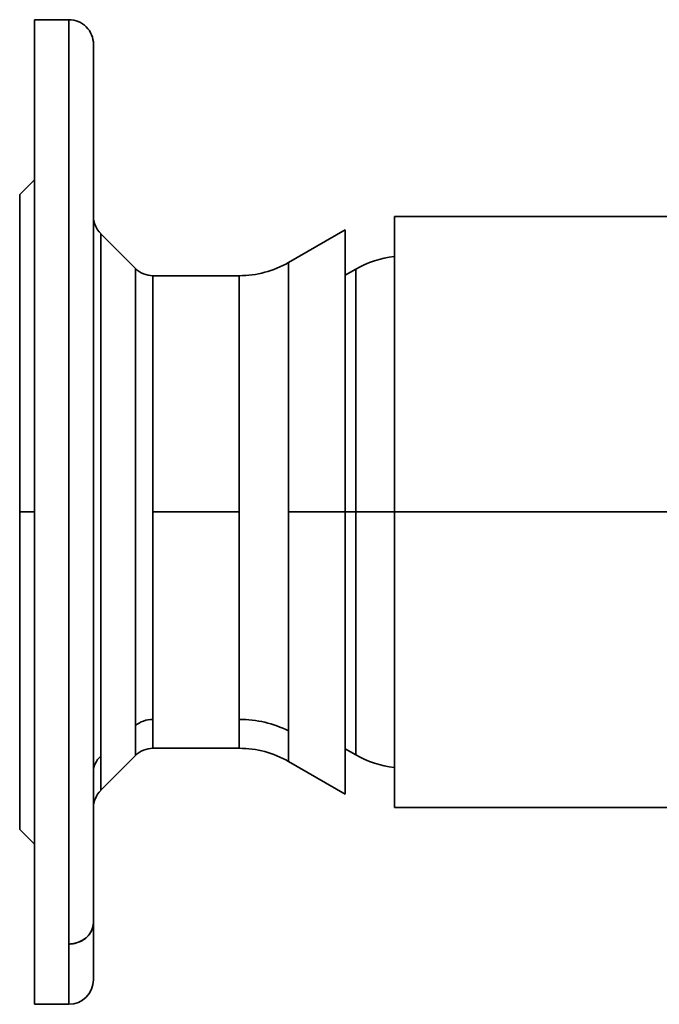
# Model space of a CAD drawing. Header units: inches. Extents: x 3754 to 4695, y 376 to 1357.
# Tile 6 of 14: x 4435 to 4565, y 730 to 930. Entities that reach past the tile are written whole.
import ezdxf

# ---------------------------------------------------------------- set-up
doc = ezdxf.new("R2010")
doc.units = ezdxf.units.IN
doc.header["$MEASUREMENT"] = 0

msp = doc.modelspace()

# ---------------------------------------------------------------- linework, layer by layer
at = {"color": 7, "lineweight": 35}
for p, q in [((4437.79, 897.19), (4437.79, 929.69)), ((4437.79, 929.69), (4437.79, 729.69)), ((4444.79, 741.93), (4444.79, 929.69)), ((4444.79, 877.63), (4444.79, 929.69)), ((4449.79, 924.69), (4449.79, 875.23)), ((4434.79, 894.18), (4434.79, 829.69)), ((4510.94, 829.69), (4510.94, 889.69)), ((4510.94, 889.69), (4510.94, 829.69)), ((4613.39, 889.69), (4510.94, 889.69)), ((4451.26, 856.79), (4451.26, 886.22)), ((4451.26, 886.22), (4451.26, 780.07)), ((4500.94, 887.01), (4500.94, 829.69)), ((4500.94, 829.69), (4500.94, 887.01)), ((4489.43, 880.36), (4489.43, 829.69)), ((4489.43, 853.98), (4489.43, 880.36)), ((4458.33, 786.28), (4458.33, 879.15)), ((4458.33, 879.15), (4458.33, 786.28)), ((4503.08, 829.69), (4503.08, 879.01)), ((4503.08, 879.01), (4503.08, 829.69)), ((4444.79, 741.93), (4444.79, 877.63)), ((4461.86, 877.69), (4461.86, 829.69)), ((4461.86, 829.69), (4461.86, 877.68)), ((4479.43, 829.69), (4479.43, 877.69)), ((4479.43, 877.69), (4479.43, 852.7)), ((4449.79, 875.23), (4449.79, 746.32)), ((4434.79, 869.69), (4434.79, 789.69)), ((4434.79, 789.69), (4434.79, 869.69)), ((4451.26, 780.07), (4451.26, 856.79)), ((4479.43, 852.7), (4479.43, 829.69)), ((4489.43, 829.69), (4489.43, 853.98)), ((4434.79, 765.19), (4434.79, 829.69)), ((4461.86, 787.56), (4461.86, 829.69)), ((4461.86, 829.69), (4461.86, 787.56)), ((4479.43, 787.56), (4479.43, 829.69)), ((4479.43, 829.69), (4479.43, 787.56)), ((4489.43, 785.21), (4489.43, 829.69)), ((4489.43, 829.69), (4489.43, 785.21)), ((4500.94, 772.36), (4500.94, 829.69)), ((4500.94, 829.69), (4500.94, 772.36)), ((4503.08, 829.69), (4503.08, 780.36)), ((4503.08, 780.36), (4503.08, 829.69)), ((4614.79, 829.69), (4510.94, 829.69)), ((4510.94, 829.69), (4614.79, 829.69)), ((4510.94, 829.69), (4510.94, 769.69)), ((4510.94, 769.69), (4510.94, 829.69)), ((4605.79, 769.69), (4510.94, 769.69)), ((4437.79, 729.69), (4437.79, 762.19))]:
    msp.add_line(p, q, dxfattribs=at)
at = {"color": 7, "lineweight": 35, "ltscale": 0.175}
for p, q in [((4444.79, 929.69), (4437.79, 929.69)), ((4437.79, 929.69), (4444.79, 929.69)), ((4437.79, 729.69), (4444.79, 729.69)), ((4437.79, 729.69), (4444.79, 729.69))]:
    msp.add_line(p, q, dxfattribs=at)
at = {"color": 7, "lineweight": 35, "ltscale": 0.012039}
msp.add_line((4437.79, 929.2), (4437.79, 929.69), dxfattribs=at)
at = {"color": 7, "lineweight": 35, "ltscale": 0.035999}
for p, q in [((4437.79, 927.76), (4437.79, 929.2)), ((4437.79, 730.17), (4437.79, 731.61))]:
    msp.add_line(p, q, dxfattribs=at)
at = {"color": 7, "lineweight": 35, "ltscale": 0.059613}
msp.add_line((4437.79, 925.38), (4437.79, 927.76), dxfattribs=at)
at = {"color": 7, "lineweight": 35, "ltscale": 0.082651}
msp.add_line((4437.79, 922.07), (4437.79, 925.38), dxfattribs=at)
at = {"color": 7, "lineweight": 35, "ltscale": 0.007391}
msp.add_line((4449.79, 924.39), (4449.79, 924.68), dxfattribs=at)
at = {"color": 7, "lineweight": 35, "ltscale": 0.031787}
msp.add_line((4449.79, 923.12), (4449.79, 924.39), dxfattribs=at)
at = {"color": 7, "lineweight": 35, "ltscale": 0.104897}
for p, q in [((4437.79, 917.88), (4437.79, 922.07)), ((4437.79, 737.3), (4437.79, 741.49))]:
    msp.add_line(p, q, dxfattribs=at)
at = {"color": 7, "lineweight": 35, "ltscale": 0.056871}
msp.add_line((4449.79, 920.84), (4449.79, 923.12), dxfattribs=at)
at = {"color": 7, "lineweight": 35, "ltscale": 0.081242}
msp.add_line((4449.79, 917.59), (4449.79, 920.84), dxfattribs=at)
at = {"color": 7, "lineweight": 35, "ltscale": 0.126129}
for p, q in [((4437.79, 912.83), (4437.79, 917.88)), ((4437.79, 741.49), (4437.79, 746.54))]:
    msp.add_line(p, q, dxfattribs=at)
at = {"color": 7, "lineweight": 35, "ltscale": 0.104128}
msp.add_line((4449.79, 913.43), (4449.79, 917.59), dxfattribs=at)
at = {"color": 7, "lineweight": 35, "ltscale": 0.237434}
for p, q in [((4437.79, 903.6), (4437.79, 913.09)), ((4437.79, 755.78), (4437.79, 746.28))]:
    msp.add_line(p, q, dxfattribs=at)
at = {"color": 7, "lineweight": 35, "ltscale": 0.146147}
for p, q in [((4437.79, 906.99), (4437.79, 912.83)), ((4437.79, 746.54), (4437.79, 752.38))]:
    msp.add_line(p, q, dxfattribs=at)
at = {"color": 7, "lineweight": 35, "ltscale": 0.12484}
msp.add_line((4449.79, 908.43), (4449.79, 913.43), dxfattribs=at)
at = {"color": 7, "lineweight": 35, "ltscale": 0.142825}
msp.add_line((4449.79, 902.72), (4449.79, 908.43), dxfattribs=at)
at = {"color": 7, "lineweight": 35, "ltscale": 0.16476}
for p, q in [((4437.79, 900.4), (4437.79, 906.99)), ((4437.79, 752.38), (4437.79, 758.97))]:
    msp.add_line(p, q, dxfattribs=at)
at = {"color": 7, "lineweight": 35, "ltscale": 0.160259}
for p, q in [((4437.79, 903.6), (4437.79, 897.19)), ((4437.79, 897.19), (4437.79, 903.6)), ((4437.79, 755.78), (4437.79, 762.19)), ((4437.79, 762.19), (4437.79, 755.78))]:
    msp.add_line(p, q, dxfattribs=at)
at = {"color": 7, "lineweight": 35, "ltscale": 0.157711}
msp.add_line((4449.79, 896.41), (4449.79, 902.72), dxfattribs=at)
at = {"color": 7, "lineweight": 35, "ltscale": 0.181783}
for p, q in [((4437.79, 893.12), (4437.79, 900.4)), ((4437.79, 758.97), (4437.79, 766.25))]:
    msp.add_line(p, q, dxfattribs=at)
at = {"color": 7, "lineweight": 35, "ltscale": 0.106066}
for p, q in [((4437.79, 897.19), (4434.79, 894.19)), ((4437.79, 762.19), (4434.79, 765.19))]:
    msp.add_line(p, q, dxfattribs=at)
at = {"color": 7, "lineweight": 35, "ltscale": 0.169299}
msp.add_line((4449.79, 889.64), (4449.79, 896.41), dxfattribs=at)
at = {"color": 7, "lineweight": 35, "ltscale": 0.007764}
for p, q in [((4434.79, 893.87), (4434.79, 894.19)), ((4434.79, 765.19), (4434.79, 765.5))]:
    msp.add_line(p, q, dxfattribs=at)
at = {"color": 7, "lineweight": 35, "ltscale": 0.023219}
for p, q in [((4434.79, 892.95), (4434.79, 893.87)), ((4434.79, 765.5), (4434.79, 766.42))]:
    msp.add_line(p, q, dxfattribs=at)
at = {"color": 7, "lineweight": 35, "ltscale": 0.03845}
for p, q in [((4434.79, 891.41), (4434.79, 892.95)), ((4434.79, 766.42), (4434.79, 767.96))]:
    msp.add_line(p, q, dxfattribs=at)
at = {"color": 7, "lineweight": 35, "ltscale": 0.197057}
for p, q in [((4437.79, 885.24), (4437.79, 893.12)), ((4437.79, 766.25), (4437.79, 774.13))]:
    msp.add_line(p, q, dxfattribs=at)
at = {"color": 7, "lineweight": 35, "ltscale": 0.05331}
for p, q in [((4434.79, 889.28), (4434.79, 891.41)), ((4434.79, 767.96), (4434.79, 770.1))]:
    msp.add_line(p, q, dxfattribs=at)
at = {"color": 7, "lineweight": 35, "ltscale": 0.067658}
for p, q in [((4434.79, 886.57), (4434.79, 889.28)), ((4434.79, 770.1), (4434.79, 772.8))]:
    msp.add_line(p, q, dxfattribs=at)
at = {"color": 7, "lineweight": 35, "ltscale": 0.177575}
msp.add_line((4449.79, 882.54), (4449.79, 889.64), dxfattribs=at)
at = {"color": 7, "lineweight": 35, "ltscale": 0.030452}
msp.add_line((4510.94, 887.28), (4510.94, 888.5), dxfattribs=at)
at = {"color": 7, "lineweight": 35, "ltscale": 0.081353}
for p, q in [((4434.79, 883.32), (4434.79, 886.57)), ((4434.79, 772.8), (4434.79, 776.06))]:
    msp.add_line(p, q, dxfattribs=at)
at = {"color": 7, "lineweight": 35, "ltscale": 0.249999}
for p, q in [((4458.33, 879.15), (4451.26, 886.22)), ((4458.33, 780.22), (4451.26, 773.15)), ((4451.26, 773.15), (4458.33, 780.22))]:
    msp.add_line(p, q, dxfattribs=at)
at = {"color": 7, "lineweight": 35, "ltscale": 0.332052}
for p, q in [((4500.94, 887.01), (4489.43, 880.36)), ((4500.94, 772.36), (4489.43, 779.01))]:
    msp.add_line(p, q, dxfattribs=at)
at = {"color": 7, "lineweight": 35, "ltscale": 0.137732}
msp.add_line((4510.94, 881.57), (4510.94, 887.08), dxfattribs=at)
at = {"color": 7, "lineweight": 35, "ltscale": 0.210434}
for p, q in [((4437.79, 876.83), (4437.79, 885.24)), ((4437.79, 774.13), (4437.79, 782.55))]:
    msp.add_line(p, q, dxfattribs=at)
at = {"color": 7, "lineweight": 35, "ltscale": 0.094266}
for p, q in [((4434.79, 879.54), (4434.79, 883.32)), ((4434.79, 776.06), (4434.79, 779.83))]:
    msp.add_line(p, q, dxfattribs=at)
at = {"color": 7, "lineweight": 35, "ltscale": 0.182674}
msp.add_line((4449.79, 875.23), (4449.79, 882.54), dxfattribs=at)
at = {"color": 7, "lineweight": 35, "ltscale": 0.106269}
for p, q in [((4434.79, 875.29), (4434.79, 879.54)), ((4434.79, 779.83), (4434.79, 784.08))]:
    msp.add_line(p, q, dxfattribs=at)
at = {"color": 7, "lineweight": 35, "ltscale": 0.061879}
for p, q in [((4503.08, 879.01), (4500.94, 877.77)), ((4500.94, 877.77), (4503.08, 879.01)), ((4500.94, 781.6), (4503.08, 780.36))]:
    msp.add_line(p, q, dxfattribs=at)
at = {"color": 7, "lineweight": 35, "ltscale": 0.221783}
for p, q in [((4437.79, 867.95), (4437.79, 876.83)), ((4437.79, 782.55), (4437.79, 791.42))]:
    msp.add_line(p, q, dxfattribs=at)
at = {"color": 7, "lineweight": 35, "ltscale": 0.439249}
for p, q in [((4479.43, 877.69), (4461.86, 877.69)), ((4479.43, 829.69), (4461.86, 829.69)), ((4461.86, 829.69), (4479.43, 829.69)), ((4479.43, 781.69), (4461.86, 781.69))]:
    msp.add_line(p, q, dxfattribs=at)
at = {"color": 7, "lineweight": 35, "ltscale": 0.117251}
for p, q in [((4434.79, 870.6), (4434.79, 875.29)), ((4434.79, 784.08), (4434.79, 788.77))]:
    msp.add_line(p, q, dxfattribs=at)
at = {"color": 7, "lineweight": 35, "ltscale": 0.191886}
msp.add_line((4449.79, 867.56), (4449.79, 875.23), dxfattribs=at)
at = {"color": 7, "lineweight": 35, "ltscale": 0.127102}
for p, q in [((4434.79, 865.52), (4434.79, 870.6)), ((4434.79, 788.77), (4434.79, 793.85))]:
    msp.add_line(p, q, dxfattribs=at)
at = {"color": 7, "lineweight": 35, "ltscale": 0.230997}
for p, q in [((4437.79, 858.71), (4437.79, 867.95)), ((4437.79, 791.42), (4437.79, 800.66))]:
    msp.add_line(p, q, dxfattribs=at)
at = {"color": 7, "lineweight": 35, "ltscale": 0.206381}
msp.add_line((4449.79, 859.3), (4449.79, 867.56), dxfattribs=at)
at = {"color": 7, "lineweight": 35, "ltscale": 0.13573}
for p, q in [((4434.79, 860.09), (4434.79, 865.52)), ((4434.79, 793.85), (4434.79, 799.28))]:
    msp.add_line(p, q, dxfattribs=at)
at = {"color": 7, "lineweight": 35, "ltscale": 0.14305}
for p, q in [((4434.79, 854.37), (4434.79, 860.09)), ((4434.79, 799.28), (4434.79, 805))]:
    msp.add_line(p, q, dxfattribs=at)
at = {"color": 7, "lineweight": 35, "ltscale": 0.237986}
for p, q in [((4437.79, 849.19), (4437.79, 858.71)), ((4437.79, 800.66), (4437.79, 810.18))]:
    msp.add_line(p, q, dxfattribs=at)
at = {"color": 7, "lineweight": 35, "ltscale": 0.219186}
msp.add_line((4449.79, 850.53), (4449.79, 859.3), dxfattribs=at)
at = {"color": 7, "lineweight": 35, "ltscale": 0.148993}
for p, q in [((4434.79, 848.41), (4434.79, 854.37)), ((4434.79, 805), (4434.79, 810.96))]:
    msp.add_line(p, q, dxfattribs=at)
at = {"color": 7, "lineweight": 35, "ltscale": 0.229697}
msp.add_line((4449.79, 841.34), (4449.79, 850.53), dxfattribs=at)
at = {"color": 7, "lineweight": 35, "ltscale": 0.153501}
for p, q in [((4434.79, 842.27), (4434.79, 848.41)), ((4434.79, 810.96), (4434.79, 817.1))]:
    msp.add_line(p, q, dxfattribs=at)
at = {"color": 7, "lineweight": 35, "ltscale": 0.242683}
for p, q in [((4437.79, 839.49), (4437.79, 849.19)), ((4437.79, 810.18), (4437.79, 819.88))]:
    msp.add_line(p, q, dxfattribs=at)
at = {"color": 7, "lineweight": 35, "ltscale": 0.15653}
for p, q in [((4434.79, 836.01), (4434.79, 842.27)), ((4434.79, 817.1), (4434.79, 823.36))]:
    msp.add_line(p, q, dxfattribs=at)
at = {"color": 7, "lineweight": 35, "ltscale": 0.237342}
msp.add_line((4449.79, 831.85), (4449.79, 841.34), dxfattribs=at)
at = {"color": 7, "lineweight": 35, "ltscale": 0.245043}
for p, q in [((4437.79, 829.69), (4437.79, 839.49)), ((4437.79, 819.88), (4437.79, 829.69))]:
    msp.add_line(p, q, dxfattribs=at)
at = {"color": 7, "lineweight": 35, "ltscale": 0.158053}
for p, q in [((4434.79, 829.69), (4434.79, 836.01)), ((4434.79, 823.36), (4434.79, 829.69))]:
    msp.add_line(p, q, dxfattribs=at)
at = {"color": 7, "lineweight": 35, "ltscale": 0.241637}
msp.add_line((4449.79, 822.19), (4449.79, 831.85), dxfattribs=at)
at = {"color": 7, "lineweight": 35, "ltscale": 0.075}
for p, q in [((4434.79, 829.69), (4437.79, 829.69)), ((4437.79, 829.69), (4434.79, 829.69))]:
    msp.add_line(p, q, dxfattribs=at)
at = {"color": 7, "lineweight": 35, "ltscale": 0.287566}
for p, q in [((4489.43, 829.69), (4500.94, 829.69)), ((4500.94, 829.69), (4489.43, 829.69))]:
    msp.add_line(p, q, dxfattribs=at)
at = {"color": 7, "lineweight": 35, "ltscale": 0.25}
for p, q in [((4500.94, 829.69), (4510.94, 829.69)), ((4510.94, 829.69), (4500.94, 829.69))]:
    msp.add_line(p, q, dxfattribs=at)
at = {"color": 7, "lineweight": 35, "ltscale": 0.242227}
msp.add_line((4449.79, 812.5), (4449.79, 822.19), dxfattribs=at)
at = {"color": 7, "lineweight": 35, "ltscale": 0.238935}
msp.add_line((4449.79, 802.94), (4449.79, 812.5), dxfattribs=at)
at = {"color": 7, "lineweight": 35, "ltscale": 0.231785}
msp.add_line((4449.79, 793.67), (4449.79, 802.94), dxfattribs=at)
at = {"color": 7, "lineweight": 35, "ltscale": 0.221001}
msp.add_line((4449.79, 784.83), (4449.79, 793.67), dxfattribs=at)
at = {"color": 7, "lineweight": 35, "ltscale": 0.151383}
for p, q in [((4458.33, 780.22), (4458.33, 786.28)), ((4458.33, 786.28), (4458.33, 780.22))]:
    msp.add_line(p, q, dxfattribs=at)
at = {"color": 7, "lineweight": 35, "ltscale": 0.146901}
for p, q in [((4461.86, 781.69), (4461.86, 787.56)), ((4479.43, 781.69), (4479.43, 787.56)), ((4479.43, 787.56), (4479.43, 781.69))]:
    msp.add_line(p, q, dxfattribs=at)
at = {"color": 7, "lineweight": 35, "ltscale": 0.146894}
msp.add_line((4461.86, 787.56), (4461.86, 781.69), dxfattribs=at)
at = {"color": 7, "lineweight": 35, "ltscale": 0.207002}
msp.add_line((4449.79, 776.55), (4449.79, 784.83), dxfattribs=at)
at = {"color": 7, "lineweight": 35, "ltscale": 0.155101}
msp.add_line((4489.43, 779.01), (4489.43, 785.21), dxfattribs=at)
at = {"color": 7, "lineweight": 35, "ltscale": 0.155103}
msp.add_line((4489.43, 779.01), (4489.43, 785.21), dxfattribs=at)
at = {"color": 7, "lineweight": 35, "ltscale": 0.173023}
for p, q in [((4451.26, 773.15), (4451.26, 780.07)), ((4451.26, 780.07), (4451.26, 773.15))]:
    msp.add_line(p, q, dxfattribs=at)
at = {"color": 7, "lineweight": 35, "ltscale": 0.190349}
msp.add_line((4449.79, 768.93), (4449.79, 776.55), dxfattribs=at)
at = {"color": 7, "lineweight": 35, "ltscale": 0.171706}
msp.add_line((4449.79, 762.07), (4449.79, 768.93), dxfattribs=at)
at = {"color": 7, "lineweight": 35, "ltscale": 0.151774}
msp.add_line((4449.79, 755.99), (4449.79, 762.07), dxfattribs=at)
at = {"color": 7, "lineweight": 35, "ltscale": 0.131243}
msp.add_line((4449.79, 750.74), (4449.79, 755.99), dxfattribs=at)
at = {"color": 7, "lineweight": 35, "ltscale": 0.110742}
msp.add_line((4449.79, 746.32), (4449.79, 750.74), dxfattribs=at)
at = {"color": 7, "lineweight": 35, "ltscale": 0.290742}
msp.add_line((4449.79, 734.69), (4449.79, 746.32), dxfattribs=at)
at = {"color": 7, "lineweight": 35, "ltscale": 0.10157}
msp.add_line((4449.79, 742.25), (4449.79, 746.32), dxfattribs=at)
at = {"color": 7, "lineweight": 35, "ltscale": 0.080518}
msp.add_line((4449.79, 739.03), (4449.79, 742.25), dxfattribs=at)
at = {"color": 7, "lineweight": 35, "ltscale": 0.306043}
for p, q in [((4444.79, 729.69), (4444.79, 741.93)), ((4444.79, 741.93), (4444.79, 729.69))]:
    msp.add_line(p, q, dxfattribs=at)
at = {"color": 7, "lineweight": 35, "ltscale": 0.058693}
msp.add_line((4449.79, 736.68), (4449.79, 739.03), dxfattribs=at)
at = {"color": 7, "lineweight": 35, "ltscale": 0.082652}
msp.add_line((4437.79, 733.99), (4437.79, 737.3), dxfattribs=at)
at = {"color": 7, "lineweight": 35, "ltscale": 0.036301}
msp.add_line((4449.79, 735.23), (4449.79, 736.68), dxfattribs=at)
at = {"color": 7, "lineweight": 35, "ltscale": 0.01356}
msp.add_line((4449.79, 734.69), (4449.79, 735.23), dxfattribs=at)
at = {"color": 7, "lineweight": 35, "ltscale": 0.059612}
msp.add_line((4437.79, 731.61), (4437.79, 733.99), dxfattribs=at)
at = {"color": 7, "lineweight": 35, "ltscale": 0.012038}
msp.add_line((4437.79, 729.69), (4437.79, 730.17), dxfattribs=at)
at = {"color": 7, "lineweight": 35}
msp.add_lwpolyline([(4449.79, 746.32), (4449.79, 746.15), (4449.78, 745.97), (4449.77, 745.89), (4449.76, 745.8), (4449.74, 745.67), (4449.71, 745.53), (4449.68, 745.4), (4449.65, 745.26), (4449.6, 745.1), (4449.54, 744.95), (4449.48, 744.79), (4449.41, 744.63), (4449.33, 744.48), (4449.25, 744.32), (4449.15, 744.17), (4449.05, 744.02), (4448.94, 743.87), (4448.83, 743.72), (4448.7, 743.58), (4448.57, 743.44), (4448.43, 743.31), (4448.29, 743.18), (4448.14, 743.05), (4447.98, 742.93), (4447.82, 742.82), (4447.65, 742.71), (4447.47, 742.61), (4447.3, 742.52), (4447.12, 742.43), (4446.93, 742.35), (4446.75, 742.28), (4446.56, 742.21), (4446.37, 742.15), (4446.17, 742.1), (4445.98, 742.05), (4445.78, 742.01), (4445.59, 741.98), (4445.39, 741.96), (4445.19, 741.94), (4444.99, 741.93), (4444.79, 741.93)], dxfattribs=at)
for centre, radius, start, end in [((4444.79, 924.69), 5, 359.9976, 90.0013), ((4454.79, 889.76), 5, 180.2878, 224.9989), ((4479.43, 897.69), 20, 270, 300), ((4513.08, 861.69), 20, 96.1527, 120), ((4461.86, 882.69), 5, 225, 270), ((4461.86, 776.69), 5, 90, 135), ((4479.43, 761.69), 20, 60.0007, 89.9998), ((4513.08, 797.69), 20, 240, 263.8473), ((4454.79, 769.61), 5, 135, 180), ((4444.79, 734.69), 5, 270, 0)]:
    msp.add_arc(centre, radius, start, end, dxfattribs=at)
for centre, major_axis, ratio, start_param, end_param in [((4461.86, 783.17), (5, 0), 0.877583, 1.570796, 2.356194), ((4461.86, 783.17), (5, 0), 0.877583, 1.570796, 2.356194), ((4479.44, 770.04), (19.98, -0.04), 0.876856, 1.049016, 1.57311), ((4479.43, 770.01), (20, 0), 0.877583, 1.047198, 1.570796), ((4454.79, 776.97), (5, 0), 0.877583, 2.356194, 3.141593), ((4454.79, 776.97), (5, 0), 0.877583, 2.356194, 3.141593), ((4444.79, 746.32), (5, 0), 0.877583, 4.712389, 6.283185)]:
    msp.add_ellipse(centre, major_axis=major_axis, ratio=ratio, start_param=start_param, end_param=end_param, dxfattribs=at)

doc.saveas('drawing.dxf')
